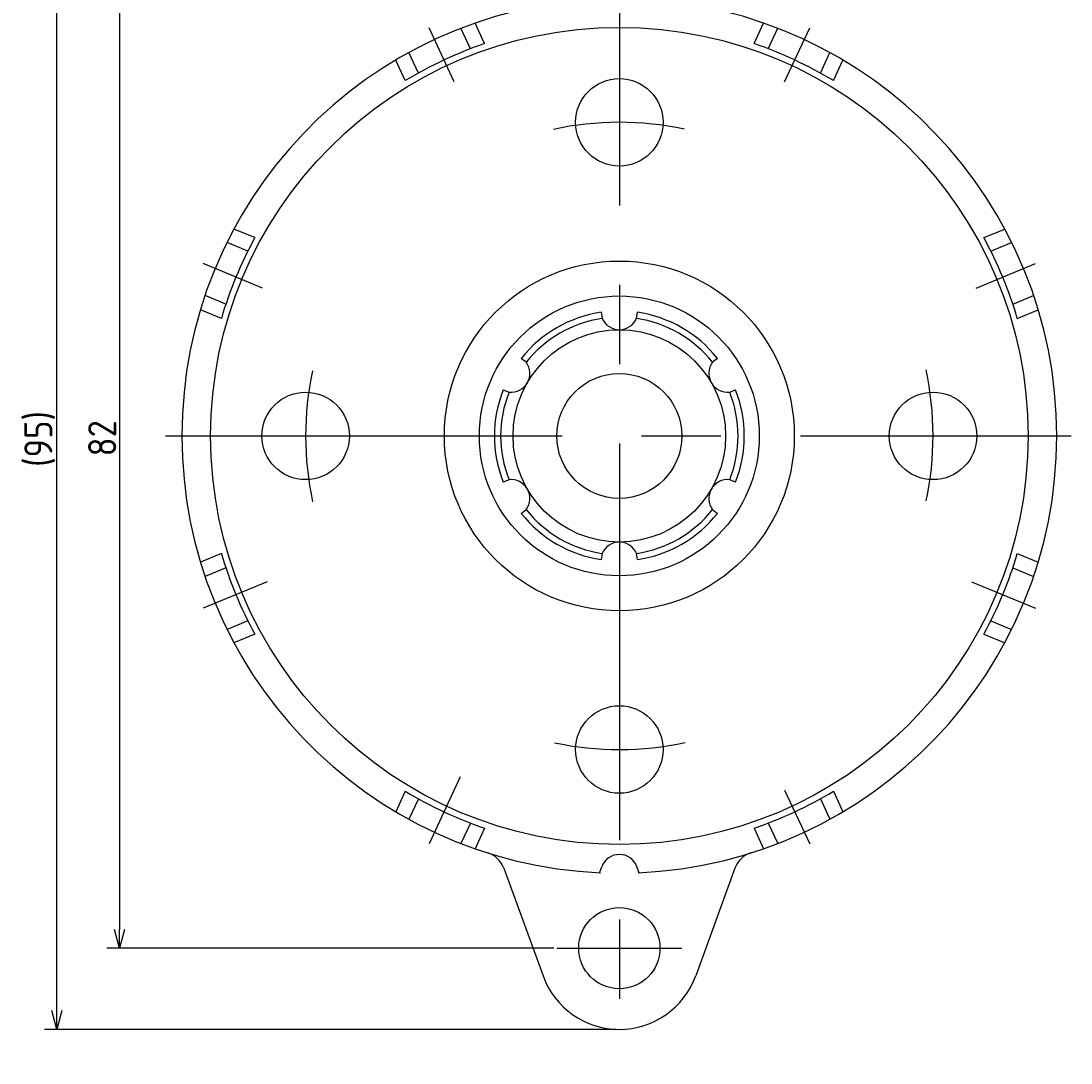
# Model space of a CAD drawing. Extents: x 32 to 197, y -10 to 120.
# Tile 1 of 4: x 32 to 116, y -10 to 73. Entities that reach past the tile are written whole.
import ezdxf

# ---------------------------------------------------------------- set-up
doc = ezdxf.new("R2010")
doc.units = 0
doc.linetypes.add('CENTER', pattern=[50.8, 31.75, -6.35, 6.35, -6.35])
doc.layers.get('0').update_dxf_attribs({"linetype": 'CONTINUOUS'})
doc.layers.get('DEFPOINTS').update_dxf_attribs({"linetype": 'CONTINUOUS'})
for name, color, linetype in [('18-0-CON', 3, 'CONTINUOUS'), ('18-2-SEN', 1, 'CENTER'), ('35-0-CON', 7, 'CONTINUOUS')]:
    doc.layers.add(name, color=color, linetype=linetype)
doc.styles.add('DIMENSION', font='isocp.shx', dxfattribs={"bigfont": 'bigfont.shx'})
doc.dimstyles.get("Standard").update_dxf_attribs({"dimtxt": 0.18, "dimasz": 0.18, "dimexe": 0.18, "dimexo": 0.0625, "dimgap": 0.09, "dimtad": 0, "dimtih": 1, "dimtoh": 1, "dimzin": 0, "dimcen": 0.09, "dimazin": 3, "dimtfac": 1, "dimtofl": 0, "dimtmove": 0, "dimatfit": 3})

# ---------------------------------------------------------------- blocks, each defined once
blk = doc.blocks.new('_OPEN30')
at = {"color": 0, "linetype": 'BYBLOCK'}
for p, q in [((-1, 0.268), (0, 0)), ((0, 0), (-1, -0.268)), ((0, 0), (-1, 0))]:
    blk.add_line(p, q, dxfattribs=at)
blk = doc.blocks.new('*U20')
at = {"layer": '18-0-CON', "color": 161, "style": 'DIMENSION'}
blk.add_text('82', height=2.25, rotation=90, dxfattribs=at).set_placement((39.75, 38.357))
blk = doc.blocks.new('*D5')
at = {"layer": '18-0-CON', "color": 161}
for p, q in [((74.75, 81), (39, 81)), ((40, 79.5), (40, 0.5)), ((74.75, -1), (39, -1))]:
    blk.add_line(p, q, dxfattribs=at)
at = {"layer": 'DEFPOINTS', "color": 0}
for p in [(75, 81), (40, -1), (75, -1)]:
    blk.add_point(p, dxfattribs=at)
at = {"layer": '18-0-CON', "color": 161, "xscale": 1.500000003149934, "yscale": 1.500000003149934, "zscale": 1.500000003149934}
for p, rotation in [((40, 81), 90), ((40, -1), 270)]:
    blk.add_blockref('_OPEN30', p, dxfattribs=dict(at, rotation=rotation))
at = {"layer": '18-0-CON'}
blk.add_blockref('*U20', (0, 0), dxfattribs=at)
blk = doc.blocks.new('*U21')
at = {"layer": '18-0-CON', "color": 161, "style": 'DIMENSION'}
blk.add_text('(95)', height=2.25, rotation=90, dxfattribs=at).set_placement((34.637, 37.521))
blk = doc.blocks.new('*D6')
at = {"layer": '18-0-CON', "color": 161}
for p, q in [((79.75, 87.5), (34, 87.5)), ((35, -6), (35, 86)), ((79.75, -7.5), (34, -7.5))]:
    blk.add_line(p, q, dxfattribs=at)
at = {"layer": 'DEFPOINTS', "color": 0}
for p in [(35, 87.5), (80, 87.5), (80, -7.5)]:
    blk.add_point(p, dxfattribs=at)
at = {"layer": '18-0-CON', "color": 161, "xscale": 1.500000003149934, "yscale": 1.500000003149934, "zscale": 1.500000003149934}
for p, rotation in [((35, 87.5), 90), ((35, -7.5), 270)]:
    blk.add_blockref('_OPEN30', p, dxfattribs=dict(at, rotation=rotation))
at = {"layer": '18-0-CON'}
blk.add_blockref('*U21', (0, 0), dxfattribs=at)

msp = doc.modelspace()

# ---------------------------------------------------------------- linework, layer by layer
at = {"layer": '18-2-SEN'}
for p, q in [((80, 90.20332), (80, -10.19361)), ((66.77832, 68.35399), (64.77072, 72.65928)), ((93.22171, 68.354), (95.22928, 72.65928)), ((51.45444, 51.82396), (46.70749, 53.79021)), ((108.54557, 51.82394), (113.2925, 53.79019)), ((43.68311, 40), (116.13645, 40)), ((51.82331, 28.32883), (46.70752, 26.20981)), ((108.17672, 28.32884), (113.2925, 26.20981)), ((67.27701, 12.7155), (64.77072, 7.34073)), ((93.22171, 11.64599), (95.22928, 7.34071)), ((75, -0.99999), (85, -0.99999))]:
    msp.add_line(p, q, dxfattribs=at)
for start, end in [(78.040347, 102.13766), (168.04038, 192.13766), (348.04038, 12.137663), (258.04035, 282.13766)]:
    msp.add_arc((80, 40), 25.1, start, end, dxfattribs=at)
at = {"layer": '35-0-CON'}
for p, q in [((68.08731, 70.98915), (67.32486, 72.62424)), ((69.21936, 71.40092), (68.45462, 73.04092)), ((90.78064, 71.40092), (91.54541, 73.04094)), ((91.91266, 70.98916), (92.67511, 72.62424)), ((63.91831, 69.04512), (63.15586, 70.68019)), ((96.0817, 69.04512), (96.84415, 70.6802)), ((62.87522, 68.44259), (62.11045, 70.08262)), ((97.12479, 68.44259), (97.88956, 70.08262)), ((50.83753, 55.86789), (49.16571, 56.56038)), ((109.16249, 55.86789), (110.83429, 56.56036)), ((50.2811, 54.79951), (48.61432, 55.48991)), ((109.71894, 54.79951), (111.38572, 55.48991)), ((48.52076, 50.54967), (46.85398, 51.24006)), ((111.47928, 50.54967), (113.14606, 51.24006)), ((48.15873, 49.40072), (46.48691, 50.09323)), ((78.55286, 49.89474), (78.62522, 49.40001)), ((81.37479, 49.40001), (81.44715, 49.89474)), ((111.84127, 49.40072), (113.5131, 50.09321)), ((72.54676, 45.89059), (72.15448, 46.20062)), ((87.84555, 46.20061), (87.45328, 45.89058)), ((70.70734, 43.69412), (71.17197, 43.50941)), ((88.82804, 43.50941), (89.29267, 43.69412)), ((71.17197, 36.4906), (70.70734, 36.30589)), ((89.29267, 36.30589), (88.82804, 36.49058)), ((72.15448, 33.79938), (72.54676, 34.1094)), ((87.45325, 34.1094), (87.84552, 33.79938)), ((48.15873, 30.59926), (46.48694, 29.90677)), ((78.62525, 30.6), (78.55289, 30.10527)), ((81.44715, 30.10527), (81.37479, 30.6)), ((111.84128, 30.59927), (113.5131, 29.90678)), ((48.52072, 29.45033), (46.85398, 28.75993)), ((111.4793, 29.45033), (113.14605, 28.75993)), ((50.2811, 25.20048), (48.61432, 24.51008)), ((109.71892, 25.2005), (111.3857, 24.5101)), ((50.83753, 24.13211), (49.16571, 23.43962)), ((109.16249, 24.13211), (110.83428, 23.43963)), ((62.87522, 11.55742), (62.11045, 9.91739)), ((63.91831, 10.95489), (63.15586, 9.31981)), ((96.0817, 10.95488), (96.84415, 9.31981)), ((97.12482, 11.55742), (97.88956, 9.91739)), ((68.08734, 9.01085), (67.32489, 7.37577)), ((69.21936, 8.5991), (68.45459, 6.95907)), ((90.78064, 8.5991), (91.54541, 6.95907)), ((91.91269, 9.01086), (92.67514, 7.37578)), ((70.75489, 5.39599), (73.892, -3.22313)), ((78.41678, 5.03583), (78.59046, 5.51304)), ((81.58322, 5.03583), (81.40955, 5.51303)), ((89.24512, 5.39601), (86.10801, -3.22312))]:
    msp.add_line(p, q, dxfattribs=at)
for centre, radius in [((80, 40), 32.7), ((80, 65.1), 3.5), ((80, 40), 14), ((80, 40), 11.2), ((80, 40), 8.5), ((80, 40), 5), ((54.9, 40), 3.5), ((105.10001, 40), 3.5), ((80, 14.90001), 3.5), ((80, -0.99999), 3.25)]:
    msp.add_circle(centre, radius, dxfattribs=at)
for centre, radius, start, end in [((80, 40), 35, 92.455685, 179.99998), ((80, 40), 35, 359.99995, 87.544214), ((80, 40), 33.2, 108.94855, 121.05146), ((80, 40), 33.2, 58.948536, 71.051449), ((80, 40), 33.2, 151.44852, 163.55147), ((80, 40), 33.2, 16.44853, 28.551465), ((80, 40), 10, 98.320743, 141.6793), ((80, 40), 10, 38.320702, 81.679257), ((80, 40), 9.5, 98.320742, 141.67929), ((80, 50), 1.5, 203.57818, 336.42182), ((80, 40), 9.5, 38.320706, 81.679258), ((71.33976, 45), 1.5, 263.57762, 36.422038), ((88.66025, 45), 1.5, 143.57796, 276.42238), ((80, 40), 10, 158.32064, 201.67936), ((80, 40), 10, 338.32064, 21.679357), ((80, 40), 9.5, 158.32066, 201.67934), ((80, 40), 9.5, 338.32066, 21.679342), ((80, 40), 35, 179.99998, 267.54426), ((80, 40), 35, 272.45574, 0), ((71.33976, 35), 1.5, 323.57796, 96.422385), ((88.66025, 35), 1.5, 83.577615, 216.42204), ((80, 40), 10, 218.3207, 261.67926), ((80, 40), 9.5, 218.32071, 261.67926), ((80, 40), 9.5, 278.32074, 321.67929), ((80, 40), 10, 278.32074, 321.6793), ((80, 30), 1.5, 23.578183, 156.42182), ((80, 40), 33.2, 196.44853, 208.55148), ((80, 40), 33.2, 331.44853, 343.55147), ((80, 40), 33.2, 238.94854, 251.05145), ((80, 40), 33.2, 288.94855, 301.05146), ((68.87552, 4.71197), 2, 20.000006, 72.502799), ((80, 5.00001), 1.5, 90, 160.00006), ((80, 5.00001), 1.5, 19.999937, 90), ((91.12452, 4.71197), 2, 107.4972, 159.99999), ((80, -0.99999), 6.5, 199.99999, 340.00001)]:
    msp.add_arc(centre, radius, start, end, dxfattribs=at)

# ---------------------------------------------------------------- dimensions: what is measured, and where the dimension line sits
at = {"layer": '18-0-CON'}
for base, p1, p2, override, picture, middle in [((35, 87.5), (80, -7.49999), (80, 87.5), {"dimscale": 0.5, "dimpost": '(<>)', "dimtol": 0, "dimtp": 0.1, "dimtm": 0}, '*D6', (33.51196, 40.00001)), ((40, -0.99999), (75, 81), (75, -0.99999), {"dimscale": 0.5, "dimtol": 0, "dimtp": 0.1, "dimtm": 0}, '*D5', (38.62478, 40.00001))]:
    dim = msp.add_linear_dim(base=base, p1=p1, p2=p2, angle=90, dimstyle='Standard', override=override, dxfattribs=at)
    dim.commit()
    dim.dimension.update_dxf_attribs({"geometry": picture, "text_midpoint": middle})

doc.saveas('drawing.dxf')
